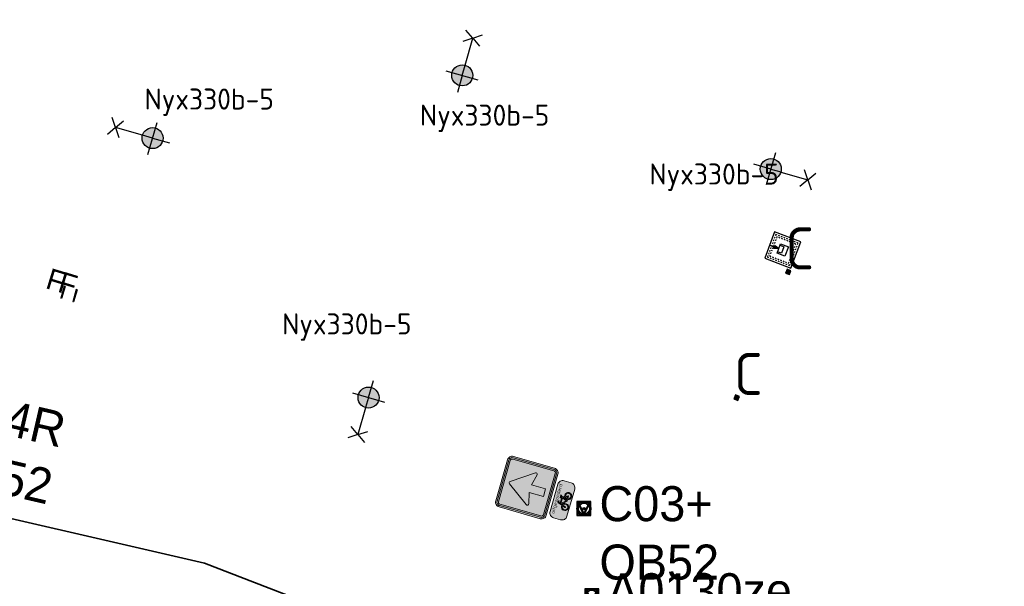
# Model space of a CAD drawing. Header units: metres. Extents: x 167358 to 169466, y 462430 to 462985.
# Tile 19 of 29: x 167654 to 167724, y 462775 to 462816. Entities that reach past the tile are written whole.
import ezdxf
from ezdxf.enums import TextEntityAlignment as Align

# ---------------------------------------------------------------- set-up
doc = ezdxf.new("R2018")
doc.units = ezdxf.units.M
doc.header["$LTSCALE"] = 0.2
doc.linetypes.add('DASHED', pattern=[0.75, 0.5, -0.25])
for name, color, linetype, lineweight in [('N-WE-IE-MEUBILAIR_WEGMEUBILAIR-S', 162, 'Continuous', 25), ('N-WE-IE-MEUBILAIR_WEGMEUBILAIR_CONTAINER-S', 162, 'Continuous', 25), ('N-WE-IE-MEUBILAIR_WEGMEUBILAIR_CONTAINER_ONDERGRONDS-S', 24, 'Continuous', 25), ('N-WE-IE-MEUBILAIR_WEGMEUBILAIR_LICHTMAST-S', 24, 'Continuous', 25), ('N-WE-IE-MEUBILAIR_WEGMEUBILAIR_VERKEERSBORD-S', 92, 'Continuous', 25), ('N-WE-VW-VERKEERSTEKEN_BORD_C-S', 7, 'Continuous', 25), ('N-WE-VW-VERKEERSTEKEN_BORD_ONDERBORD-S', 7, 'Continuous', 25)]:
    doc.layers.add(name, color=color, linetype=linetype, lineweight=lineweight)
doc.layers.add('X-XX-AL-FASERENS-G', color=6, linetype='Fasegrens', lineweight=35, plot=False)
doc.layers.add('X_uitv', color=7, linetype='Continuous')
doc.styles.add('NLCS-ISO', font='NLCS-ISO.ttf')
doc.styles.add('NLCS-RVV-M200-T25', font='NLCS-RVV.ttf')
doc.styles.add('ZURICH', font='ZURCHN.TTF')
doc.linetypes.add('Fasegrens', pattern='A,40,[132,ltypeshp.shx,S=2,R=0,X=0,Y=0],-0.2,1', length=41.2)
picture_1 = doc.add_image_def('image1.png', size_in_pixel=(1080, 776))

# ---------------------------------------------------------------- blocks, each defined once
blk = doc.blocks.new('N-SIE-WEG_VERKEERSBORD_PAAL-SO')
h = blk.add_hatch(color=256)
h.dxf.hatch_style = 1
h.paths.add_polyline_path([(-1, 0, 1), (1, 0, 1)])
h.paths.add_polyline_path([(0.8, 0, -1), (-0.8, 0, -1)], flags=16)
h = blk.add_hatch(color=256)
h.dxf.hatch_style = 1
h.paths.add_polyline_path([(0, 1), (-1, 1), (-0.8, 0.6, -0.037994), (-0.7, 0.71), (-0.77, 0.86), (-0.51, 0.86, -0.134934)])
h = blk.add_hatch(color=256)
h.dxf.hatch_style = 1
h.paths.add_polyline_path([(-0.86, 0.72), (-1, 1), (-1, 0, -0.134934), (-0.86, 0.51)])
h = blk.add_hatch(color=256)
h.dxf.hatch_style = 1
h.paths.add_polyline_path([(-0.51, -0.86), (-0.86, -0.86), (-0.86, -0.51, -0.134934), (-1, 0), (-1, -1), (0, -1, -0.134934)])
h = blk.add_hatch(color=256)
h.dxf.hatch_style = 1
h.paths.add_polyline_path([(-0.6, 0.52, 0.050318), (-0.69, 0.39), (-0.11, -0.79, 0.066661), (0.11, -0.79), (0.69, 0.39, 0.050318), (0.6, 0.52), (0, -0.69)])
h = blk.add_hatch(color=256)
h.dxf.hatch_style = 1
h.paths.add_polyline_path([(0.17, 0, 1), (-0.17, 0, 1)])
h = blk.add_hatch(color=256)
h.dxf.hatch_style = 1
h.paths.add_polyline_path([(1, 1), (0, 1, -0.134934), (0.51, 0.86), (0.77, 0.86), (0.7, 0.71, -0.037994), (0.8, 0.6)])
h = blk.add_hatch(color=256)
h.dxf.hatch_style = 1
h.paths.add_polyline_path([(1, 0, -0.134934), (0.86, -0.51), (0.86, -0.86), (0.51, -0.86, -0.134934), (0, -1), (1, -1)])
h = blk.add_hatch(color=256)
h.dxf.hatch_style = 1
h.paths.add_polyline_path([(1, 1), (0.86, 0.72), (0.86, 0.51, -0.134934), (1, 0)])
for points in [[(-1, -1), (1, -1), (1, 1), (-1, 1)], [(-0.86, -0.86), (0.86, -0.86), (0.86, 0.86), (-0.86, 0.86)]]:
    blk.add_lwpolyline(points, close=True)
at = {"flags": 128}
for points in [[(-1, 1), (0, -1), (1, 1)], [(-0.77, 0.86), (0, -0.69), (0.77, 0.86)]]:
    blk.add_lwpolyline(points, close=True, dxfattribs=at)
for radius in [1, 0.796, 0.171]:
    blk.add_circle((0, 0), radius)
at = {"lineweight": 30, "flags": 104}
blk.add_attdef('bordgegevens', text='', height=3, dxfattribs=at).set_placement((2.21, 3.21), align=Align.TOP_LEFT)
at = {"style": 'NLCS-ISO', "flags": 9}
for tag, p in [('PAAL', (2.21, -4.13)), ('LOCATIE', (2.21, -8.3))]:
    blk.add_attdef(tag, p, '', height=3, dxfattribs=at)
blk = doc.blocks.new('N-SIE-WEG_LICHTMAST_1UITHOUDER-SO')
h = blk.add_hatch(color=256)
edge = h.paths.add_edge_path()
edge.add_arc((0, 0), 1.5, 0, 360)
for p, q in [((0, -2.42), (0, 2.33)), ((-5.5, 0), (-6.34, 1.24)), ((-5.5, 0), (-6.34, -1.24)), ((-5.5, 0), (-4.66, 1.24)), ((-1.5, 0), (-5.5, 0)), ((-5.5, 0), (-4.66, -1.24)), ((0, 0), (-1.49, 0)), ((0, 0), (2.52, 0))]:
    blk.add_line(p, q)
blk.add_circle((0, 0), 1.5)
at = {"style": 'ZURICH'}
blk.add_attdef('TYPE', text='', height=3, dxfattribs=at).set_placement((6.91, 5.26), align=Align.BOTTOM_CENTER)
blk = doc.blocks.new('SIE-WEG_CONTAINER_TEGEL')
at = {"flags": 128}
blk.add_lwpolyline([(-0.15, -0.15), (0.15, -0.15), (0.15, 0.15), (-0.15, 0.15)], close=True, dxfattribs=at)
blk.add_solid([(-0.15, 0.15), (-0.15, -0.15), (0.15, 0.15), (0.15, -0.15)])
at = {"style": 'NLCS-ISO'}
blk.add_text('C', height=0.2, dxfattribs=at).set_placement((0, 0), align=Align.MIDDLE_CENTER)
blk.add_attdef('TEGEL', (0.089, 0.257), '', height=3, dxfattribs=at)
blk = doc.blocks.new('N-SVW-VERKEERSTEKEN_BORD_C03-SO')
at = {"true_color": 0x007dc8}
h = blk.add_hatch(color=152, dxfattribs=at)
h.dxf.hatch_style = 1
h.paths.add_polyline_path([(3.05, 3.75), (-3.05, 3.75, 0.414214), (-3.75, 3.05), (-3.75, 0), (-3.55, 0), (-3.55, 3.05, -0.414214), (-3.05, 3.55), (3.05, 3.55, -0.414214), (3.55, 3.05), (3.55, 0), (3.75, 0), (3.75, 3.05, 0.414214)])
at = {"true_color": 0xffffff}
h = blk.add_hatch(color=7, dxfattribs=at)
h.dxf.hatch_style = 1
h.paths.add_polyline_path([(3.05, 3.55), (-3.05, 3.55, 0.414214), (-3.55, 3.05), (-3.55, 0), (-3.35, 0), (-3.35, 3.05, -0.414214), (-3.05, 3.35), (3.05, 3.35, -0.414214), (3.35, 3.05), (3.35, 0), (3.55, 0), (3.55, 3.05, 0.414214)])
at = {"true_color": 0x007dc8}
h = blk.add_hatch(color=152, dxfattribs=at)
h.dxf.hatch_style = 1
h.paths.add_polyline_path([(-0.16, 2.53, -0.518438), (0.16, 2.53), (1.95, 0), (3.35, 0), (3.35, 3.05, 0.414214), (3.05, 3.35), (-3.05, 3.35, 0.414214), (-3.35, 3.05), (-3.35, 0), (-1.95, 0)])
at = {"true_color": 0xffffff}
h = blk.add_hatch(color=7, dxfattribs=at)
h.dxf.hatch_style = 1
h.paths.add_polyline_path([(-2.37, -0.59, 0.690116), (-2.16, -0.9), (-0.57, -0.53), (-0.57, -2.62), (0.57, -2.62), (0.57, -0.53), (2.16, -0.9, 0.690116), (2.37, -0.59), (0.16, 2.53, 0.518438), (-0.16, 2.53)])
at = {"true_color": 0x007dc8}
h = blk.add_hatch(color=152, dxfattribs=at)
h.dxf.hatch_style = 1
h.paths.add_polyline_path([(-3.55, 0), (-3.75, 0), (-3.75, -3.05, 0.414214), (-3.05, -3.75), (3.05, -3.75, 0.414214), (3.75, -3.05), (3.75, 0), (3.55, 0), (3.55, -3.05, -0.414214), (3.05, -3.55), (-3.05, -3.55, -0.414214), (-3.55, -3.05)])
at = {"true_color": 0xffffff}
h = blk.add_hatch(color=7, dxfattribs=at)
h.dxf.hatch_style = 1
h.paths.add_polyline_path([(-3.35, 0), (-3.55, 0), (-3.55, -3.05, 0.414214), (-3.05, -3.55), (3.05, -3.55, 0.414214), (3.55, -3.05), (3.55, 0), (3.35, 0), (3.35, -3.05, -0.414214), (3.05, -3.35), (-3.05, -3.35, -0.414214), (-3.35, -3.05)])
at = {"true_color": 0x007dc8}
h = blk.add_hatch(color=152, dxfattribs=at)
h.dxf.hatch_style = 1
h.paths.add_polyline_path([(-2.37, -0.59), (-1.95, 0), (-3.35, 0), (-3.35, -3.05, 0.414214), (-3.05, -3.35), (3.05, -3.35, 0.414214), (3.35, -3.05), (3.35, 0), (1.95, 0), (2.37, -0.59, -0.690116), (2.16, -0.9), (0.57, -0.53), (0.57, -2.62), (-0.57, -2.62), (-0.57, -0.53), (-2.16, -0.9, -0.690116)])
at = {"color": 152, "lineweight": 0, "true_color": 0x007dc8}
blk.add_lwpolyline([(-3.05, -3.75), (3.05, -3.75, 0.414214), (3.75, -3.05), (3.75, 3.05, 0.414214), (3.05, 3.75), (-3.05, 3.75, 0.414214), (-3.75, 3.05), (-3.75, -3.05, 0.414214)], format="xyb", close=True, dxfattribs=at)
at = {"color": 7, "lineweight": 0, "true_color": 0xffffff}
for points in [[(-3.05, -3.55), (3.05, -3.55, 0.414214), (3.55, -3.05), (3.55, 3.05, 0.414214), (3.05, 3.55), (-3.05, 3.55, 0.414214), (-3.55, 3.05), (-3.55, -3.05, 0.414214)], [(-3.05, -3.35), (3.05, -3.35, 0.414214), (3.35, -3.05), (3.35, 3.05, 0.414214), (3.05, 3.35), (-3.05, 3.35, 0.414214), (-3.35, 3.05), (-3.35, -3.05, 0.414214)], [(0.57, -0.53), (0.57, -2.62), (-0.57, -2.62), (-0.57, -0.53), (-2.16, -0.9, -0.690116), (-2.37, -0.59), (-0.16, 2.53, -0.518438), (0.16, 2.53), (2.37, -0.59, -0.690116), (2.16, -0.9)]]:
    blk.add_lwpolyline(points, format="xyb", close=True, dxfattribs=at)
blk = doc.blocks.new('N-SVW-VERKEERSTEKEN_BORD_ONDERBORD_OB52-SO')
at = {"true_color": 0xffffff}
h = blk.add_hatch(color=7, dxfattribs=at)
h.dxf.hatch_style = 1
edge = h.paths.add_edge_path()
edge.add_line((2.75, -0.52), (2.75, 0.52))
edge.add_arc((2.02, 0.52), 0.726, 0, 90)
edge.add_line((2.02, 1.25), (-2.02, 1.25))
edge.add_arc((-2.02, 0.52), 0.726, 90, 180)
edge.add_line((-2.75, 0.52), (-2.75, -0.52))
edge.add_arc((-2.02, -0.52), 0.726, 180, 270)
edge.add_line((-2.02, -1.25), (2.02, -1.25))
edge.add_arc((2.02, -0.52), 0.726, 270, 360)
at = {"true_color": 0x191919}
h = blk.add_hatch(color=250, dxfattribs=at)
h.dxf.hatch_style = 1
h.paths.add_polyline_path([(0.48, 0.12), (0.56, 0.31), (0.69, 0.31), (0.69, 0.41), (0.3, 0.41, 1), (0.3, 0.31), (0.45, 0.31), (0.4, 0.2), (-0.48, 0.2), (-0.42, 0.36, -0.345861), (-0.34, 0.41), (-0.21, 0.41), (-0.21, 0.52), (-0.36, 0.52, 0.334348), (-0.53, 0.39), (-0.71, -0.13, 0.794265), (-1.15, -1.02, 0.4733), (-0.38, -0.87, 0.427471), (-0.61, -0.17), (-0.56, -0.01), (0.04, -0.68), (0.29, -0.68, 0.529348), (1.04, -1.07, 0.476174), (1.19, -0.3, 0.318009), (0.62, -0.15)])
h.paths.add_polyline_path([(-0.51, 0.1), (0.35, 0.1), (0.06, -0.54)], flags=16)
h.paths.add_polyline_path([(-0.65, -0.27, -0.542254), (-0.58, -0.94, -0.632638), (-1.23, -0.63, -0.479903), (-0.75, -0.23), (-0.88, -0.61, 1.053204), (-0.78, -0.64)], flags=16)
h.paths.add_polyline_path([(0.42, 0), (0.52, -0.2, 0.234167), (0.29, -0.57), (0.16, -0.57)], flags=16)
h.paths.add_polyline_path([(0.57, -0.3), (0.72, -0.57), (0.4, -0.57, -0.216058)], flags=16)
h.paths.add_polyline_path([(0.4, -0.68), (0.8, -0.68, 0.566151), (0.85, -0.6), (0.67, -0.25, -0.564261), (1.19, -0.69, -0.396488), (0.76, -1.03, -0.350134)], flags=16)
at = {"color": 250, "lineweight": 0, "true_color": 0x191919}
for points in [[(2.75, -0.52), (2.75, 0.52, 0.414214), (2.02, 1.25), (-2.02, 1.25, 0.414214), (-2.75, 0.52), (-2.75, -0.52, 0.414214), (-2.02, -1.25), (2.02, -1.25, 0.414214)], [(0.48, 0.12), (0.56, 0.31), (0.69, 0.31), (0.69, 0.41), (0.3, 0.41, 1), (0.3, 0.31), (0.45, 0.31), (0.4, 0.2), (-0.48, 0.2), (-0.42, 0.36, -0.345861), (-0.34, 0.41), (-0.21, 0.41), (-0.21, 0.52), (-0.36, 0.52, 0.334348), (-0.53, 0.39), (-0.71, -0.13, 0.794265), (-1.15, -1.02, 0.4733), (-0.38, -0.87, 0.427471), (-0.61, -0.17), (-0.56, -0.01), (0.04, -0.68), (0.29, -0.68, 0.529348), (1.04, -1.07, 0.476174), (1.19, -0.3, 0.318009), (0.62, -0.15)], [(0.42, 0), (0.16, -0.57), (0.29, -0.57, -0.234167), (0.52, -0.2)], [(-0.65, -0.27, -0.542254), (-0.58, -0.94, -0.632638), (-1.23, -0.63, -0.479903), (-0.75, -0.23), (-0.88, -0.61, 1.053204), (-0.78, -0.64)], [(0.67, -0.25, -0.564261), (1.19, -0.69, -0.396488), (0.76, -1.03, -0.350134), (0.4, -0.68), (0.8, -0.68, 0.566151), (0.85, -0.6)], [(0.72, -0.57), (0.57, -0.3, 0.216058), (0.4, -0.57)]]:
    blk.add_lwpolyline(points, format="xyb", close=True, dxfattribs=at)
blk.add_lwpolyline([(0.35, 0.1), (-0.51, 0.1), (0.06, -0.54)], close=True, dxfattribs=at)
at = {"color": 250, "true_color": 0x191919, "style": 'NLCS-RVV-M200-T25'}
blk.add_text('uitgezonderd', height=0.5, dxfattribs=at).set_placement((0, 0.6), align=Align.CENTER)
blk = doc.blocks.new('SIE-WEG_FIETSNIET 900 Grijsen Square')
for p, q in [((0.669, 0.603), (-0.019, 0.023)), ((-0.019, 0.023), (0.019, -0.023)), ((0.708, 0.557), (0.019, -0.023)), ((0.027, 0.062), (0.065, 0.016)), ((0.623, 0.564), (0.662, 0.518)), ((0.669, 0.603), (0.708, 0.557))]:
    blk.add_line(p, q)
at = {"style": 'ZURICH', "text_generation_flag": 2}
blk.add_text('F', height=1.5, rotation=310.8509, dxfattribs=at).set_placement((1.16, -0.784))
blk = doc.blocks.new('CONTAINER_ONDERGRONDSE_5000L')
at = {"ltscale": 0.2}
blk.add_lwpolyline([(0, 2), (0, 0), (2, 0), (2, 2)], close=True, dxfattribs=at)
at = {"color": 8, "linetype": 'DASHED', "ltscale": 0.2}
for points in [[(0.145, 1.855), (0.145, 0.145), (1.855, 0.145), (1.855, 1.855)], [(0.275, 1.725), (0.275, 0.275), (1.725, 0.275), (1.725, 1.725)]]:
    blk.add_lwpolyline(points, close=True, dxfattribs=at)
blk.add_lwpolyline([(0.65, 0.7), (0.65, 1.3), (1.35, 1.3), (1.35, 0.7)], close=True)
for points in [[(0.75, 0.7), (0.75, 1), (1.25, 1), (1.25, 0.7)], [(1, 0.7), (1.118, 0.375), (0.882, 0.375), (1, 0.7)], [(1, 0), (1, 0.7)]]:
    blk.add_lwpolyline(points)

msp = doc.modelspace()

# ---------------------------------------------------------------- linework, layer by layer
at = {"layer": 'X-XX-AL-FASERENS-G', "flags": 128}
msp.add_lwpolyline([(167820.816, 462693.312), (167819.722, 462700.175), (167826.67, 462713.194), (167829.095, 462712.867, 0.050044), (167841.448, 462712.694), (167870.551, 462715.322), (167870.198, 462721.196), (167840.93, 462718.692, -0.033968), (167833.352, 462718.555), (167833.246, 462716.427), (167829.529, 462716.662, -0.437956), (167827.203, 462720.12), (167827.984, 462724.286, 0.088551), (167827.094, 462736.479, 0.043449), (167824.011, 462744.335, -0.019548), (167814.697, 462765.1, 0.039205), (167806.768, 462781.064), (167802.726, 462787.306, -0.33661), (167802.858, 462790.75), (167814.82, 462805.005), (167810.865, 462809.492), (167809.047, 462807.652), (167806.877, 462805.17), (167802.267, 462799.56), (167797.657, 462793.95), (167793.813, 462798.326), (167793.703, 462798.224), (167788.416, 462793.307), (167792.782, 462788.41), (167769.017, 462759.488), (167763.902, 462761.927), (167760.845, 462762.976), (167758.621, 462756.622), (167764.573, 462754.069), (167748.924, 462735.063), (167748.99, 462735.143), (167707.327, 462761.45), (167667.122, 462776.975), (167625.212, 462786.622), (167568.368, 462797.937), (167548.871, 462798.021), (167502.775, 462800.251), (167495.041, 462800.46), (167495.064, 462800.641), (167465.101, 462804.467), (167419.048, 462802.531), (167418.975, 462802.587), (167418.714, 462803.404), (167417.12, 462811.107), (167417.883, 462811.055), (167419.161, 462810.624), (167420.228, 462813.791), (167418.802, 462814.443), (167414.491, 462815.763), (167411.583, 462817.551), (167410.262, 462819.279), (167412.714, 462819.887), (167428.968, 462815.223), (167441.987, 462815.548), (167441.78, 462876.845), (167444.275, 462883.35), (167444.275, 462883.35), (167447.221, 462923.6), (167571.058, 462909.852), (167795.285, 462857.65), (167820.192, 462847.158), (167840.767, 462850.752), (167854.957, 462827.626), (167854.957, 462827.626), (167857.512, 462818.795), (167857.512, 462818.795), (167894.965, 462737.633), (167901.934, 462724.783), (167904.208, 462716.775), (167904.203, 462715.353), (167890.079, 462714.275), (167888.942, 462703.447), (167879.389, 462698.315), (167874.869, 462688.462), (167871.788, 462680.97), (167824.382, 462692.095)], format="xyb", close=True, dxfattribs=at)

# ---------------------------------------------------------------- block references
at = {"layer": 'N-WE-IE-MEUBILAIR_WEGMEUBILAIR-S', "xscale": -1, "rotation": 293.8604106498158}
for p in [(167656.888, 462795.87), (167657.752, 462795.618)]:
    msp.add_blockref('SIE-WEG_FIETSNIET 900 Grijsen Square', p, dxfattribs=at)
at = {"layer": 'N-WE-IE-MEUBILAIR_WEGMEUBILAIR_CONTAINER-S'}
ref = msp.add_blockref('SIE-WEG_CONTAINER_TEGEL', (167708.815, 462797.757), dxfattribs=dict(at, rotation=69.1381106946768))
ref.add_attrib('TEGEL', 'C', (167708.607, 462797.932), dxfattribs={"layer": '0', "height": 3, "style": 'NLCS-ISO'})
ref = msp.add_blockref('SIE-WEG_CONTAINER_TEGEL', (167708.815, 462797.757), dxfattribs=dict(at, rotation=69.1381106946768))
ref.add_attrib('TEGEL', 'C', (167708.607, 462797.932), dxfattribs={"layer": '0', "height": 3, "style": 'NLCS-ISO'})
ref = msp.add_blockref('SIE-WEG_CONTAINER_TEGEL', (167705.136, 462788.786), dxfattribs=dict(at, rotation=66.29741254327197))
ref.add_attrib('TEGEL', 'C', (167704.937, 462788.971), dxfattribs={"layer": '0', "height": 3, "style": 'NLCS-ISO'})
ref = msp.add_blockref('SIE-WEG_CONTAINER_TEGEL', (167705.136, 462788.786), dxfattribs=dict(at, rotation=66.29741254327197))
ref.add_attrib('TEGEL', 'C', (167704.937, 462788.971), dxfattribs={"layer": '0', "height": 3, "style": 'NLCS-ISO'})
at = {"layer": 'N-WE-IE-MEUBILAIR_WEGMEUBILAIR_CONTAINER_ONDERGRONDS-S', "rotation": 249.1554590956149}
msp.add_blockref('CONTAINER_ONDERGRONDSE_5000L', (167707.846, 462800.608), dxfattribs=at)
at = {"layer": 'N-WE-IE-MEUBILAIR_WEGMEUBILAIR_LICHTMAST-S'}
ref = msp.add_blockref('N-SIE-WEG_LICHTMAST_1UITHOUDER-SO', (167685.538, 462811.781), dxfattribs=dict(at, xscale=0.5, yscale=0.5, zscale=0.5, rotation=254.3064931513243))
ref.add_attrib('TYPE', 'Nyx330b-5', dxfattribs={"layer": '0', "height": 1.5, "style": 'NLCS-ISO'}).set_placement((167687.133, 462807.742), align=Align.BOTTOM_CENTER)
ref = msp.add_blockref('N-SIE-WEG_LICHTMAST_1UITHOUDER-SO', (167663.423, 462807.304), dxfattribs=dict(at, xscale=0.5, yscale=0.5, zscale=0.5, rotation=344.190043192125))
ref.add_attrib('TYPE', 'Nyx330b-5', dxfattribs={"layer": '0', "height": 1.5, "style": 'NLCS-ISO'}).set_placement((167667.465, 462808.89), align=Align.BOTTOM_CENTER)
ref = msp.add_blockref('N-SIE-WEG_LICHTMAST_1UITHOUDER-SO', (167707.573, 462805.094), dxfattribs=dict(at, xscale=0.5, yscale=0.5, zscale=0.5, rotation=163.7370351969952))
ref.add_attrib('TYPE', 'Nyx330b-5', dxfattribs={"layer": '0', "height": 1.5, "style": 'NLCS-ISO'}).set_placement((167703.518, 462803.54), align=Align.BOTTOM_CENTER)
ref = msp.add_blockref('N-SIE-WEG_LICHTMAST_1UITHOUDER-SO', (167678.843, 462788.788), dxfattribs=dict(at, xscale=0.5, yscale=0.5, zscale=0.5, rotation=73.71765553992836))
ref.add_attrib('TYPE', 'Nyx330b-5', dxfattribs={"layer": '0', "height": 1.5, "style": 'NLCS-ISO'}).set_placement((167677.29, 462792.843), align=Align.BOTTOM_CENTER)
at = {"layer": 'N-WE-IE-MEUBILAIR_WEGMEUBILAIR_VERKEERSBORD-S'}
ref = msp.add_blockref('N-SIE-WEG_VERKEERSBORD_PAAL-SO', (167647.636, 462788.256), dxfattribs=dict(at, xscale=0.5, yscale=0.5, zscale=0.5, rotation=347.0124789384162))
lines = msp.add_mtext('C04R\\POB52', dxfattribs={"layer": '0', "insert": (167649.073, 462789.572), "char_height": 2.5, "attachment_point": 1, "rotation": 347.01248})
ref.add_attrib('bordgegevens', '', (167649.073, 462789.572), dxfattribs={"flags": 48}).embed_mtext(lines)
ref = msp.add_blockref('N-SIE-WEG_VERKEERSBORD_PAAL-SO', (167694.228, 462780.862), dxfattribs=dict(at, xscale=0.5, yscale=0.5, zscale=0.5))
lines = msp.add_mtext('C03+\\POB52', dxfattribs={"layer": '0', "insert": (167695.333, 462782.467), "char_height": 2.5, "attachment_point": 1})
ref.add_attrib('bordgegevens', '', (167695.333, 462782.467), dxfattribs={"flags": 104}).embed_mtext(lines)
ref = msp.add_blockref('N-SIE-WEG_VERKEERSBORD_PAAL-SO', (167694.78, 462774.651), dxfattribs=dict(at, xscale=0.5, yscale=0.5, zscale=0.5))
lines = msp.add_mtext('A0130ze', dxfattribs={"layer": '0', "insert": (167695.885, 462776.257), "char_height": 2.5, "attachment_point": 1})
ref.add_attrib('bordgegevens', '', (167695.885, 462776.257), dxfattribs={"flags": 104}).embed_mtext(lines)
at = {"layer": 'N-WE-VW-VERKEERSTEKEN_BORD_C-S', "ltscale": 0.2, "xscale": 0.5, "yscale": 0.5, "zscale": 0.5, "rotation": 74.08826443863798}
msp.add_blockref('N-SVW-VERKEERSTEKEN_BORD_C03-SO', (167690.15, 462782.368), dxfattribs=at)
at = {"layer": 'N-WE-VW-VERKEERSTEKEN_BORD_ONDERBORD-S', "ltscale": 0.2, "xscale": 0.5, "yscale": 0.5, "zscale": 0.5, "rotation": 74.08826443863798}
msp.add_blockref('N-SVW-VERKEERSTEKEN_BORD_ONDERBORD_OB52-SO', (167692.688, 462781.461), dxfattribs=at)

# ---------------------------------------------------------------- pictures from other files: only their frames are drawn
at = {"layer": 'X_uitv'}
image = msp.add_image(picture_1, insert=(167358.172, 462528.036), size_in_units=(577.77, 415.139), rotation=0.008189, dxfattribs=at)
image.dxf.flags = 7

doc.saveas('drawing.dxf')
